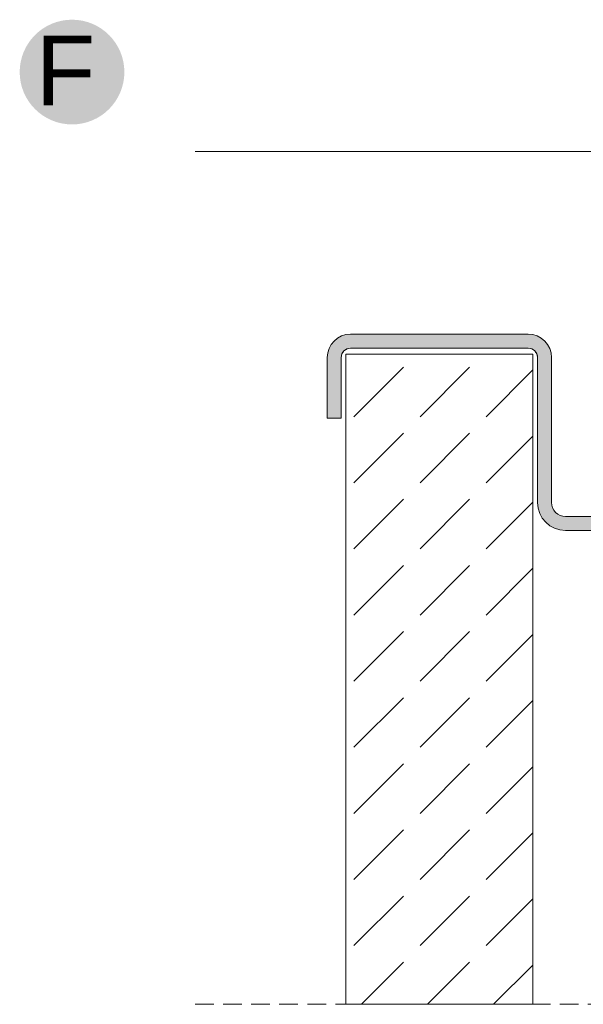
# Model space of a CAD drawing. Header units: millimetres. Extents: x -7814 to 55813, y 465 to 25965.
# Tile 94 of 112: x 53051 to 53654, y 14957 to 16010. Entities that reach past the tile are written whole.
import ezdxf

# ---------------------------------------------------------------- set-up
doc = ezdxf.new("R2010")
doc.units = ezdxf.units.MM
doc.linetypes.add('Hidden Line', pattern=[30.00000000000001, 20, -10.00000000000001])
for name, color, linetype, lineweight in [('2D - Ogolne5', 161, 'Continuous', 25), ('2D Drafting - General102', 254, 'Continuous', 13), ('2D Drafting - General2', 251, 'Continuous', 15), ('2D Drafting - General81', 251, 'Continuous', 20), ('Opisy - Tekst121', 255, 'Continuous', 0)]:
    doc.layers.add(name, color=color, linetype=linetype, lineweight=lineweight)
doc.styles.add('GENERATED_STYLE_5', font='arial.ttf')

msp = doc.modelspace()

# ---------------------------------------------------------------- hatches: boundary and pattern name
at = {"layer": '2D - Ogolne5', "linetype": 'Continuous'}
msp.add_hatch(color=256, dxfattribs=at).paths.add_polyline_path([(53050.68615545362, 15954.01454045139, 0.9999999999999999), (53162.69177644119, 15954.01454045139, 0.9999999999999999)], flags=0)
at = {"layer": '2D Drafting - General102', "linetype": 'Continuous'}
h = msp.add_hatch(color=256, dxfattribs=at)
edge = h.paths.add_edge_path()
edge.add_arc((53404.69492952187, 15648.72803749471), 25, 90, 180)
edge.add_line((53379.69492952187, 15648.72803749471), (53379.69492952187, 15583.72803749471))
edge.add_line((53379.69492952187, 15583.72803749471), (53394.69492952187, 15583.72803749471))
edge.add_line((53394.69492952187, 15583.72803749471), (53394.69492952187, 15648.72803749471))
edge.add_arc((53404.69492952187, 15648.72803749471), 10, 90, 180, ccw=False)
edge.add_line((53404.69492952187, 15658.72803749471), (53594.69492952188, 15658.72803749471))
edge.add_arc((53594.69492952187, 15648.72803749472), 9.999999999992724, -4.172306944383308e-11, 89.99999999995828, ccw=False)
edge.add_line((53604.69492952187, 15648.72803749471), (53604.69492952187, 15493.72803749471))
edge.add_arc((53634.69492952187, 15493.72803749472), 30, 180.0000000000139, 270.0000000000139)
edge.add_line((53634.69492952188, 15463.72803749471), (53754.69492952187, 15463.72803749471))
edge.add_arc((53754.69492952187, 15493.72803749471), 30, 270, 360)
edge.add_line((53784.69492952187, 15493.72803749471), (53784.69492274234, 15748.57099837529))
edge.add_line((53784.69492274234, 15748.57099837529), (53769.69493034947, 15748.57099837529))
edge.add_line((53769.69493034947, 15748.57099837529), (53769.69492952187, 15493.72803749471))
edge.add_arc((53754.69492952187, 15493.72803749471), 15, -90, 0, ccw=False)
edge.add_line((53754.69492952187, 15478.72803749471), (53634.69492952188, 15478.72803749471))
edge.add_arc((53634.69492952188, 15493.72803749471), 15, 180, 270, ccw=False)
edge.add_line((53619.69492952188, 15493.72803749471), (53619.69492952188, 15648.72803749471))
edge.add_arc((53594.69492952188, 15648.72803749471), 25, 0, 90)
edge.add_line((53594.69492952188, 15673.72803749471), (53404.69492952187, 15673.72803749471))
at = {"layer": '2D Drafting - General81', "linetype": 'Continuous'}
h = msp.add_hatch(dxfattribs=at)
h.set_pattern_fill('BETON', color=256, style=0, pattern_type=2)
h.set_pattern_definition([(44.99999999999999, (100501.5426922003, -48973.43645584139), (-70.71067811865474, 70.71067811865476), [75, -25]), (44.99999999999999, (100501.5426922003, -48902.72577772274), (-70.71067811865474, 70.71067811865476), [75, -25])])
h.paths.add_polyline_path([(53399.69492952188, 15652.27862526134), (53599.69492952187, 15652.27862526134), (53599.69492952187, 14957.05410531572), (53399.69492952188, 14957.05410531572)])

# ---------------------------------------------------------------- linework, layer by layer
at = {"layer": '2D Drafting - General2', "linetype": 'Continuous'}
for p, q in [((53238.44109544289, 15868.96851639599), (54256.686710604, 15868.96851639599)), ((53594.69492952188, 15673.72803749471), (53404.69492952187, 15673.72803749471)), ((53594.69492952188, 15673.72803749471), (53404.69492952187, 15673.72803749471)), ((53594.69492952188, 15658.72803749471), (53404.69492952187, 15658.72803749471)), ((53394.69492952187, 15583.72803749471), (53394.69492952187, 15648.72803749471)), ((53399.78192687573, 15652.27862526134), (53599.78192687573, 15652.27862526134)), ((53399.78192687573, 15652.27862526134), (53399.78192687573, 14957.05410531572)), ((53599.78192687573, 15652.27862526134), (53599.78192687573, 14957.05410531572)), ((53604.69492952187, 15493.72803749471), (53604.69492952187, 15648.72803749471)), ((53619.69492952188, 15493.72803749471), (53619.69492952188, 15648.72803749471)), ((53754.69492952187, 15478.72803749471), (53634.69492952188, 15478.72803749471)), ((53754.69492952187, 15463.72803749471), (53634.69492952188, 15463.72803749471))]:
    msp.add_line(p, q, dxfattribs=at)
at = {"layer": '2D Drafting - General2', "linetype": 'Hidden Line'}
msp.add_line((53238.44109544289, 14957.05410531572), (54256.686710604, 14957.05410531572), dxfattribs=at)
at = {"layer": '2D Drafting - General2', "linetype": 'Continuous', "flags": 128}
msp.add_lwpolyline([(53404.69492952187, 15673.72803749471, 0.414213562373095), (53379.69492952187, 15648.72803749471), (53379.69492952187, 15583.72803749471), (53394.69492952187, 15583.72803749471), (53394.69492952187, 15648.72803749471, -0.4142135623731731), (53404.69492952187, 15658.72803749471), (53594.69492952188, 15658.72803749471, -0.4142135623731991), (53604.69492952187, 15648.72803749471), (53604.69492952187, 15493.72803749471, 0.414213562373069), (53634.69492952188, 15463.72803749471), (53754.69492952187, 15463.72803749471, 0.4142135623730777), (53784.69492952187, 15493.72803749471), (53784.69492274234, 15748.57099837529), (53769.69493034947, 15748.57099837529), (53769.69492952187, 15493.72803749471, -0.414213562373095), (53754.69492952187, 15478.72803749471), (53634.69492952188, 15478.72803749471, -0.414213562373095), (53619.69492952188, 15493.72803749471), (53619.69492952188, 15648.72803749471, 0.414213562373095), (53594.69492952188, 15673.72803749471)], format="xyb", close=True, dxfattribs=at)
msp.add_lwpolyline([(53399.69492952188, 15652.27862526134), (53599.69492952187, 15652.27862526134), (53599.69492952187, 14957.05410531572), (53399.69492952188, 14957.05410531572)], close=True, dxfattribs=at)
at = {"layer": '2D Drafting - General2', "linetype": 'Continuous'}
for centre, radius, start, end in [((53594.69492952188, 15648.72803749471), 25, 0, 90), ((53404.69492952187, 15648.72803749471), 10.00000000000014, 90, 180), ((53594.69492952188, 15648.72803749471), 10.00000000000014, 0, 90), ((53634.69492952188, 15493.72803749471), 30.00000000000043, 180, 270), ((53634.69492952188, 15493.72803749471), 15.00000000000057, 180, 270)]:
    msp.add_arc(centre, radius, start, end, dxfattribs=at)

# ---------------------------------------------------------------- texts
at = {"layer": 'Opisy - Tekst121', "linetype": 'Continuous', "insert": (53067.9163205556, 15992.92350927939), "char_height": 74.6413577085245, "attachment_point": 1, "style": 'GENERATED_STYLE_5'}
msp.add_mtext('{F}', dxfattribs=at)

doc.saveas('drawing.dxf')
